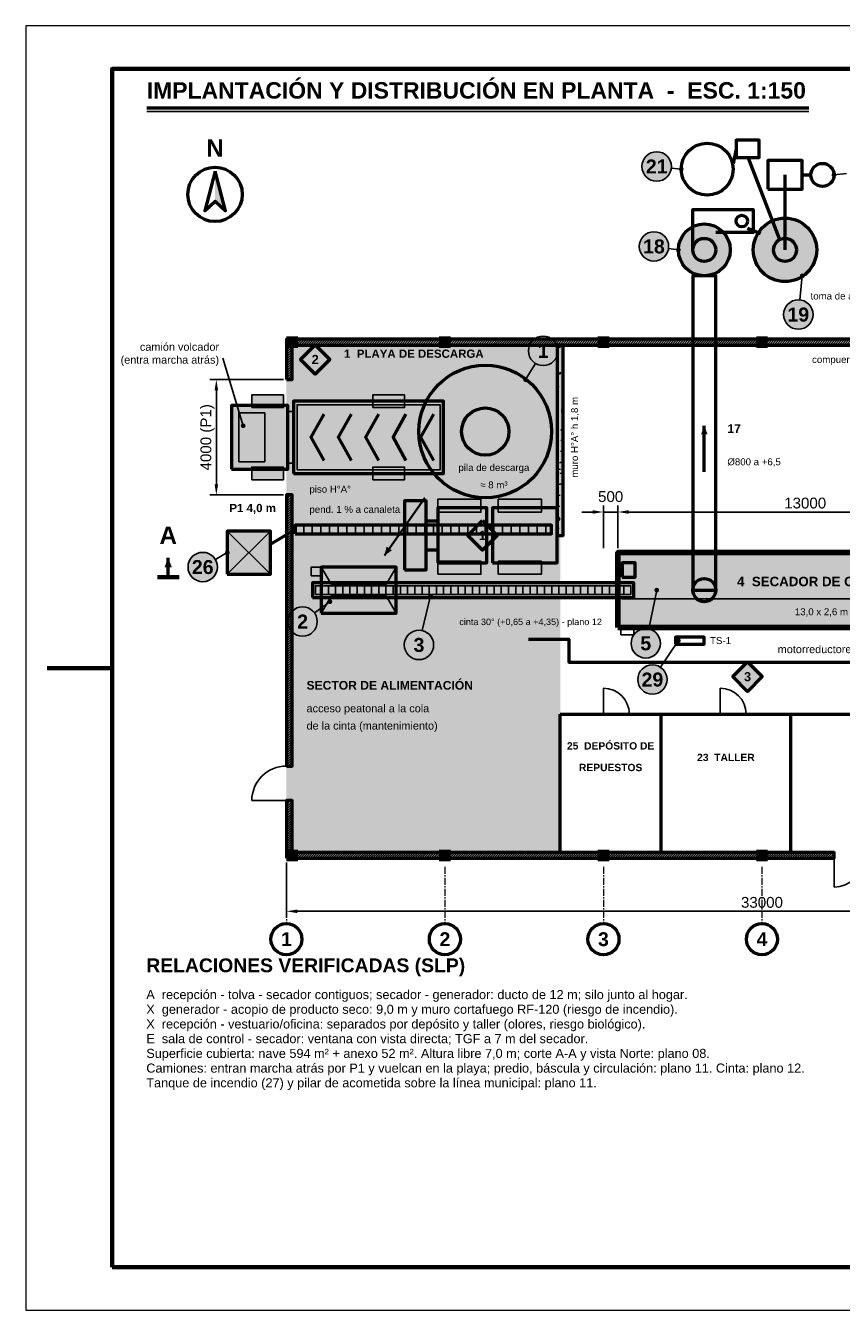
# Model space of a CAD drawing. Header units: millimetres. Extents: x 0 to 420, y 0 to 297.
# Tile 1 of 2: x 0 to 189, y 0 to 297. Entities that reach past the tile are written whole.
import ezdxf
from ezdxf.enums import TextEntityAlignment as Align

# ---------------------------------------------------------------- set-up
doc = ezdxf.new("R2010")
doc.units = ezdxf.units.MM
doc.header["$LTSCALE"] = 0.5
doc.linetypes.add('CENTER', pattern=[5.08, 3.175, -0.635, 0.635, -0.635])
for name, color, linetype, lineweight in [('CONTORNO', 7, 'CONTINUOUS', 50), ('COTAS', 7, 'CONTINUOUS', 25), ('EJES', 1, 'CENTER', 18), ('FINO', 7, 'CONTINUOUS', 25), ('HOJA', 8, 'CONTINUOUS', 13), ('RAYADO', 8, 'CONTINUOUS', 18), ('RECUADRO', 7, 'CONTINUOUS', 70), ('RELLENO', 9, 'CONTINUOUS', 13), ('TEXTO', 7, 'CONTINUOUS', 25)]:
    doc.layers.add(name, color=color, linetype=linetype, lineweight=lineweight)
doc.styles.add('NEGRITA', font='arialbd.ttf')
doc.styles.get("Standard").update_dxf_attribs({"font": 'arial.ttf'})
doc.dimstyles.new('IRAM', dxfattribs={"dimtxt": 2.5, "dimasz": 2.5, "dimexe": 1.5, "dimexo": 1, "dimgap": 0.8, "dimtad": 1, "dimdec": 1, "dimtxsty": 'Standard', "dimcen": 2.5, "dimazin": 3, "dimtfac": 1, "dimtmove": 0, "dimatfit": 3})

msp = doc.modelspace()

# ---------------------------------------------------------------- hatches: boundary and pattern name
at = {"layer": 'CONTORNO'}
for points in [[(43.8, 263.355), (43.8, 256.425), (46.194, 254.22)], [(32.96667, 174), (32.13067, 171.8), (33.80267, 171.8)]]:
    msp.add_hatch(color=7, dxfattribs=at).paths.add_polyline_path(points)
at = {"layer": 'CONTORNO', "true_color": 0x288c5a}
msp.add_hatch(color=7, dxfattribs=at).paths.add_polyline_path([(156.96667, 204.5), (156.20667, 202.5), (157.72667, 202.5)])
at = {"layer": 'CONTORNO', "true_color": 0x885c30}
msp.add_hatch(color=7, dxfattribs=at).paths.add_polyline_path([(82.96667, 174.5), (84.73621, 175.70263), (83.49098, 176.5743)])
at = {"layer": 'COTAS'}
h = msp.add_hatch(color=7, dxfattribs=at)
edge = h.paths.add_edge_path()
edge.add_arc((151.63333, 263.83333), 0.55, 0, 360)
h = msp.add_hatch(color=7, dxfattribs=at)
edge = h.paths.add_edge_path()
edge.add_arc((186.96667, 262.5), 0.55, 0, 360)
h = msp.add_hatch(color=7, dxfattribs=at)
edge = h.paths.add_edge_path()
edge.add_arc((150.96667, 245.16667), 0.55, 0, 360)
h = msp.add_hatch(color=7, dxfattribs=at)
edge = h.paths.add_edge_path()
edge.add_arc((179.63333, 239.16667), 0.55, 0, 360)
h = msp.add_hatch(color=7, dxfattribs=at)
edge = h.paths.add_edge_path()
edge.add_arc((115.63333, 215.16667), 0.55, 0, 360)
h = msp.add_hatch(color=7, dxfattribs=at)
edge = h.paths.add_edge_path()
edge.add_arc((46.63333, 175.16667), 0.55, 0, 360)
h = msp.add_hatch(color=7, dxfattribs=at)
edge = h.paths.add_edge_path()
edge.add_arc((145.96667, 166.5), 0.55, 0, 360)
h = msp.add_hatch(color=7, dxfattribs=at)
edge = h.paths.add_edge_path()
edge.add_arc((70.36667, 163.83333), 0.55, 0, 360)
h = msp.add_hatch(color=7, dxfattribs=at)
edge = h.paths.add_edge_path()
edge.add_arc((93.63333, 165.16667), 0.55, 0, 360)
h = msp.add_hatch(color=7, dxfattribs=at)
edge = h.paths.add_edge_path()
edge.add_arc((150.96667, 154.83333), 0.55, 0, 360)
at = {"layer": 'RAYADO'}
h = msp.add_hatch(dxfattribs=at)
h.set_pattern_fill('ANSI31', scale=0.12)
h.paths.add_polyline_path([(60.3, 223.16667), (206.3, 223.16667), (206.3, 224.5), (60.3, 224.5)])
h = msp.add_hatch(dxfattribs=at)
h.set_pattern_fill('ANSI31', scale=0.12)
h.paths.add_polyline_path([(60.3, 215.16667), (61.63333, 215.16667), (61.63333, 223.16667), (60.3, 223.16667)])
h = msp.add_hatch(dxfattribs=at)
h.set_pattern_fill('AR-CONC', scale=0.03)
h.paths.add_polyline_path([(122.96667, 179.16667), (124.3, 179.16667), (124.3, 223.16667), (122.96667, 223.16667)])
h = msp.add_hatch(dxfattribs=at)
h.set_pattern_fill('ANSI31', scale=0.12)
h.paths.add_polyline_path([(60.3, 125.83333), (61.63333, 125.83333), (61.63333, 188.5), (60.3, 188.5)])
h = msp.add_hatch(dxfattribs=at)
h.set_pattern_fill('ANSI31', scale=0.12)
h.paths.add_polyline_path([(60.3, 105.83333), (61.63333, 105.83333), (61.63333, 117.83333), (60.3, 117.83333)])
h = msp.add_hatch(dxfattribs=at)
h.set_pattern_fill('ANSI31', scale=0.12)
h.paths.add_polyline_path([(60.3, 104.5), (186.96667, 104.5), (186.96667, 105.83333), (60.3, 105.83333)])
at = {"layer": 'RELLENO', "true_color": 0xffffff}
h = msp.add_hatch(color=7, dxfattribs=at)
edge = h.paths.add_edge_path()
edge.add_arc((145.95, 264.45), 3.4, 0, 360)
h = msp.add_hatch(color=7, dxfattribs=at)
edge = h.paths.add_edge_path()
edge.add_arc((175.63333, 245.16667), 7.33333, 0, 360)
h = msp.add_hatch(color=7, dxfattribs=at)
edge = h.paths.add_edge_path()
edge.add_arc((156.96667, 245.16667), 6, 0, 360)
h = msp.add_hatch(color=7, dxfattribs=at)
edge = h.paths.add_edge_path()
edge.add_arc((145.32, 245.97), 3.4, 0, 360)
h = msp.add_hatch(color=7, dxfattribs=at)
edge = h.paths.add_edge_path()
edge.add_arc((178.71, 230.22), 3.4, 0, 360)
at = {"layer": 'RELLENO', "true_color": 0x282828}
for points in [[(60.3, 222.5), (62.96667, 222.5), (62.96667, 225.16667), (60.3, 225.16667)], [(95.63333, 222.5), (98.3, 222.5), (98.3, 225.16667), (95.63333, 225.16667)], [(132.3, 222.5), (134.96667, 222.5), (134.96667, 225.16667), (132.3, 225.16667)], [(168.96667, 222.5), (171.63333, 222.5), (171.63333, 225.16667), (168.96667, 225.16667)], [(136.96667, 174.76667), (137.76667, 174.76667), (137.76667, 175.56667), (136.96667, 175.56667)], [(158.23333, 174.76667), (159.03333, 174.76667), (159.03333, 175.56667), (158.23333, 175.56667)], [(179.9, 174.76667), (180.7, 174.76667), (180.7, 175.56667), (179.9, 175.56667)], [(136.96667, 157.43333), (137.76667, 157.43333), (137.76667, 158.23333), (136.96667, 158.23333)], [(158.23333, 157.43333), (159.03333, 157.43333), (159.03333, 158.23333), (158.23333, 158.23333)], [(179.9, 157.43333), (180.7, 157.43333), (180.7, 158.23333), (179.9, 158.23333)], [(60.3, 103.83333), (62.96667, 103.83333), (62.96667, 106.5), (60.3, 106.5)], [(95.63333, 103.83333), (98.3, 103.83333), (98.3, 106.5), (95.63333, 106.5)], [(132.3, 103.83333), (134.96667, 103.83333), (134.96667, 106.5), (132.3, 106.5)], [(168.96667, 103.83333), (171.63333, 103.83333), (171.63333, 106.5), (168.96667, 106.5)]]:
    msp.add_hatch(color=7, dxfattribs=at).paths.add_polyline_path(points)
at = {"layer": 'RELLENO', "true_color": 0xf6eee2}
msp.add_hatch(color=7, dxfattribs=at).paths.add_polyline_path([(60.3, 104.5), (123.63333, 104.5), (123.63333, 224.5), (60.3, 224.5)])
at = {"layer": 'RELLENO', "true_color": 0xffffff}
for points in [[(60.3, 223.16667), (206.3, 223.16667), (206.3, 224.5), (60.3, 224.5)], [(60.3, 215.16667), (61.63333, 215.16667), (61.63333, 223.16667), (60.3, 223.16667)], [(122.96667, 179.16667), (124.3, 179.16667), (124.3, 223.16667), (122.96667, 223.16667)], [(60.3, 125.83333), (61.63333, 125.83333), (61.63333, 188.5), (60.3, 188.5)], [(62.3, 179.5), (121.63333, 179.5), (121.63333, 181.5), (62.3, 181.5)], [(46.63333, 170.16667), (56.63333, 170.16667), (56.63333, 180.16667), (46.63333, 180.16667)], [(136.96667, 157.83333), (223.63333, 157.83333), (223.63333, 175.16667), (136.96667, 175.16667)], [(68.36667, 161.16667), (85.7, 161.16667), (85.7, 171.83333), (68.36667, 171.83333)], [(66.34, 164.83333), (140.63333, 164.83333), (140.63333, 168.16667), (66.34, 168.16667)], [(60.3, 105.83333), (61.63333, 105.83333), (61.63333, 117.83333), (60.3, 117.83333)], [(60.3, 104.5), (186.96667, 104.5), (186.96667, 105.83333), (60.3, 105.83333)]]:
    msp.add_hatch(color=7, dxfattribs=at).paths.add_polyline_path(points)
at = {"layer": 'RELLENO', "true_color": 0xecdec8}
msp.add_hatch(color=7, dxfattribs=at).paths.add_polyline_path([(62.3, 181.5), (122.96667, 181.5), (122.96667, 223.16667), (62.3, 223.16667)])
at = {"layer": 'RELLENO', "true_color": 0xffd640}
for points in [[(66.96667, 223.23333), (70.36667, 219.83333), (66.96667, 216.43333), (63.56667, 219.83333)], [(105.63333, 182.56667), (109.03333, 179.16667), (105.63333, 175.76667), (102.23333, 179.16667)], [(166.96667, 149.9), (170.36667, 146.5), (166.96667, 143.1), (163.56667, 146.5)]]:
    msp.add_hatch(color=7, dxfattribs=at).paths.add_polyline_path(points)
at = {"layer": 'RELLENO', "true_color": 0xffffff}
h = msp.add_hatch(color=7, dxfattribs=at)
edge = h.paths.add_edge_path()
edge.add_arc((119.7, 221.82), 3.4, 0, 360)
at = {"layer": 'RELLENO', "true_color": 0xecdec8}
h = msp.add_hatch(color=7, dxfattribs=at)
edge = h.paths.add_edge_path()
edge.add_arc((106.3, 203.16667), 15.33333, 0, 360)
at = {"layer": 'RELLENO', "true_color": 0x3c3c3c}
for points in [[(52.3, 208.7), (59.63333, 208.7), (59.63333, 211.63333), (52.3, 211.63333)], [(80.3, 208.7), (87.63333, 208.7), (87.63333, 211.63333), (80.3, 211.63333)], [(52.3, 192.03333), (59.63333, 192.03333), (59.63333, 194.96667), (52.3, 194.96667)], [(80.3, 192.03333), (87.63333, 192.03333), (87.63333, 194.96667), (80.3, 194.96667)], [(95.3, 184.5), (105.3, 184.5), (105.3, 187.5), (95.3, 187.5)], [(109.3, 184.5), (119.3, 184.5), (119.3, 187.5), (109.3, 187.5)], [(95.3, 170.16667), (105.3, 170.16667), (105.3, 173.16667), (95.3, 173.16667)], [(109.3, 170.16667), (119.3, 170.16667), (119.3, 173.16667), (109.3, 173.16667)]]:
    msp.add_hatch(color=7, dxfattribs=at).paths.add_polyline_path(points)
at = {"layer": 'RELLENO', "true_color": 0xfafafa}
for points in [[(47.63333, 194.5), (60.63333, 194.5), (60.63333, 209.16667), (47.63333, 209.16667)], [(61.96667, 193.5), (96.63333, 193.5), (96.63333, 210.16667), (61.96667, 210.16667)]]:
    msp.add_hatch(color=7, dxfattribs=at).paths.add_polyline_path(points)
at = {"layer": 'RELLENO', "true_color": 0x000000}
h = msp.add_hatch(color=7, dxfattribs=at)
edge = h.paths.add_edge_path()
edge.add_arc((50.3, 204.5), 0.55, 0, 360)
at = {"layer": 'RELLENO', "true_color": 0xe7e6e5}
msp.add_hatch(color=7, dxfattribs=at).paths.add_polyline_path([(87.63333, 171.16667), (92.63333, 171.16667), (92.63333, 187.16667), (87.63333, 187.16667)])
at = {"layer": 'RELLENO', "true_color": 0xffecaa}
for points in [[(95.3, 172.83333), (106.63333, 172.83333), (106.63333, 185.5), (95.3, 185.5)], [(107.96667, 172.83333), (122.96667, 172.83333), (122.96667, 185.5), (107.96667, 185.5)]]:
    msp.add_hatch(color=7, dxfattribs=at).paths.add_polyline_path(points)
at = {"layer": 'RELLENO', "true_color": 0xffffff}
h = msp.add_hatch(color=7, dxfattribs=at)
edge = h.paths.add_edge_path()
edge.add_arc((40.95, 171.84), 3.4, 0, 360)
h = msp.add_hatch(color=7, dxfattribs=at)
edge = h.paths.add_edge_path()
edge.add_arc((156.96667, 166.5), 2.66667, 0, 360)
h = msp.add_hatch(color=7, dxfattribs=at)
edge = h.paths.add_edge_path()
edge.add_arc((64.05, 159.24), 3.4, 0, 360)
h = msp.add_hatch(color=7, dxfattribs=at)
edge = h.paths.add_edge_path()
edge.add_arc((143.43, 154.2), 3.4, 0, 360)
h = msp.add_hatch(color=7, dxfattribs=at)
edge = h.paths.add_edge_path()
edge.add_arc((90.96667, 153.83333), 3.4, 0, 360)
h = msp.add_hatch(color=7, dxfattribs=at)
edge = h.paths.add_edge_path()
edge.add_arc((144.96667, 145.83333), 3.4, 0, 360)

# ---------------------------------------------------------------- linework, layer by layer
at = {"layer": 'CONTORNO'}
for p, q in [((28, 278), (181.14, 278)), ((92.63333, 182.5), (95.3, 182.5)), ((92.63333, 175.83333), (95.3, 175.83333)), ((32.96667, 169.5), (32.96667, 174)), ((123.63333, 137.83333), (233.63333, 137.83333)), ((123.63333, 105.83333), (123.63333, 137.83333)), ((146.96667, 105.83333), (146.96667, 137.83333)), ((176.96667, 105.83333), (176.96667, 137.83333))]:
    msp.add_line(p, q, dxfattribs=at)
at = {"layer": 'CONTORNO', "lineweight": 50, "true_color": 0x68949c}
for p, q in [((164.3, 268.5), (163.63333, 265.16667)), ((166.96667, 266.83333), (174.3, 247.83333)), ((56.63333, 177.16667), (62.3, 180.5))]:
    msp.add_line(p, q, dxfattribs=at)
at = {"layer": 'CONTORNO', "lineweight": 50, "true_color": 0x288c5a}
for p, q in [((175.63333, 245.16667), (175.63333, 262.5)), ((179.63333, 262.5), (181.63333, 262.5)), ((166.96667, 250.16667), (169.97333, 248.94))]:
    msp.add_line(p, q, dxfattribs=at)
at = {"layer": 'CONTORNO', "true_color": 0x288c5a}
msp.add_line((156.96667, 193.83333), (156.96667, 204.5), dxfattribs=at)
at = {"layer": 'CONTORNO', "lineweight": 35, "true_color": 0x885c30}
msp.add_line((92.3, 187.83333), (82.96667, 174.5), dxfattribs=at)
at = {"layer": 'CONTORNO', "lineweight": 70}
msp.add_line((30.46667, 169.5), (35.46667, 169.5), dxfattribs=at)
at = {"layer": 'CONTORNO'}
for points in [[(164.3, 266.5), (169.63333, 266.5), (169.63333, 270.5), (164.3, 270.5)], [(171.63333, 259.16667), (179.63333, 259.16667), (179.63333, 265.83333), (171.63333, 265.83333)], [(43.8, 263.355), (41.406, 254.22), (43.8, 256.425), (46.194, 254.22)], [(60.3, 223.16667), (206.3, 223.16667), (206.3, 224.5), (60.3, 224.5)], [(60.3, 215.16667), (61.63333, 215.16667), (61.63333, 223.16667), (60.3, 223.16667)], [(66.96667, 223.23333), (70.36667, 219.83333), (66.96667, 216.43333), (63.56667, 219.83333)], [(122.96667, 179.16667), (124.3, 179.16667), (124.3, 223.16667), (122.96667, 223.16667)], [(47.63333, 194.5), (60.63333, 194.5), (60.63333, 209.16667), (47.63333, 209.16667)], [(61.96667, 193.5), (96.63333, 193.5), (96.63333, 210.16667), (61.96667, 210.16667)], [(60.3, 125.83333), (61.63333, 125.83333), (61.63333, 188.5), (60.3, 188.5)], [(87.63333, 171.16667), (92.63333, 171.16667), (92.63333, 187.16667), (87.63333, 187.16667)], [(95.3, 172.83333), (106.63333, 172.83333), (106.63333, 185.5), (95.3, 185.5)], [(107.96667, 172.83333), (122.96667, 172.83333), (122.96667, 185.5), (107.96667, 185.5)], [(62.3, 179.5), (121.63333, 179.5), (121.63333, 181.5), (62.3, 181.5)], [(105.63333, 182.56667), (109.03333, 179.16667), (105.63333, 175.76667), (102.23333, 179.16667)], [(46.63333, 170.16667), (56.63333, 170.16667), (56.63333, 180.16667), (46.63333, 180.16667)], [(137.96667, 169.5), (140.96667, 169.5), (140.96667, 172.83333), (137.96667, 172.83333)], [(68.36667, 161.16667), (85.7, 161.16667), (85.7, 171.83333), (68.36667, 171.83333)], [(66.34, 164.83333), (140.63333, 164.83333), (140.63333, 168.16667), (66.34, 168.16667)], [(150.3, 154.03333), (156.96667, 154.03333), (156.96667, 155.63333), (150.3, 155.63333)], [(166.96667, 149.9), (170.36667, 146.5), (166.96667, 143.1), (163.56667, 146.5)], [(60.3, 105.83333), (61.63333, 105.83333), (61.63333, 117.83333), (60.3, 117.83333)], [(60.3, 104.5), (186.96667, 104.5), (186.96667, 105.83333), (60.3, 105.83333)]]:
    msp.add_lwpolyline(points, close=True, dxfattribs=at)
at = {"layer": 'CONTORNO', "lineweight": 50, "true_color": 0x288c5a}
msp.add_lwpolyline([(154.3, 245.16667), (154.3, 254.5), (168.3, 254.5), (168.3, 249.16667), (159.63333, 249.16667)], dxfattribs=at)
msp.add_lwpolyline([(154.3, 166.5), (159.63333, 166.5), (159.63333, 239.16667), (154.3, 239.16667)], close=True, dxfattribs=at)
at = {"layer": 'CONTORNO'}
for points in [[(68.96667, 207.16667), (65.96667, 201.83333), (68.96667, 196.5)], [(75.3, 207.16667), (72.3, 201.83333), (75.3, 196.5)], [(81.63333, 207.16667), (78.63333, 201.83333), (81.63333, 196.5)], [(87.96667, 207.16667), (84.96667, 201.83333), (87.96667, 196.5)], [(94.3, 207.16667), (91.3, 201.83333), (94.3, 196.5)]]:
    msp.add_lwpolyline(points, dxfattribs=at)
at = {"layer": 'CONTORNO', "lineweight": 100}
msp.add_lwpolyline([(136.96667, 157.83333), (223.63333, 157.83333), (223.63333, 175.16667), (136.96667, 175.16667)], close=True, dxfattribs=at)
at = {"layer": 'CONTORNO', "lineweight": 50}
msp.add_lwpolyline([(116.3, 155.16667), (125.63333, 155.16667), (125.63333, 149.83333), (230.3, 149.83333)], dxfattribs=at)
at = {"layer": 'CONTORNO'}
for centre, radius in [((157.63333, 263.83333), 6), ((184.3, 262.5), 2.66667), ((43.8, 258), 6.3), ((175.63333, 245.16667), 7.33333), ((156.96667, 245.16667), 6), ((156.96667, 245.16667), 2.66667), ((175.63333, 245.16667), 2.66667), ((106.3, 203.16667), 15.33333), ((106.3, 203.16667), 5.46667), ((156.96667, 166.5), 2.66667), ((60.3, 85.8), 3.6), ((96.96667, 85.8), 3.6), ((133.63333, 85.8), 3.6), ((170.3, 85.8), 3.6)]:
    msp.add_circle(centre, radius, dxfattribs=at)
at = {"layer": 'CONTORNO', "true_color": 0x288c5a}
msp.add_circle((165.63333, 251.83333), 1.33333, dxfattribs=at)
at = {"layer": 'COTAS'}
for p, q in [((149.33016, 264.08324), (151.63333, 263.83333)), ((189.82064, 262.81592), (186.96667, 262.5)), ((148.68611, 245.49111), (150.96667, 245.16667)), ((179.05904, 233.60204), (179.63333, 239.16667)), ((117.92683, 218.91899), (115.63333, 215.16667)), ((59.63333, 215.16667), (43.05, 215.16667)), ((59.63333, 188.5), (43.05, 188.5)), ((43.88429, 173.55755), (46.63333, 175.16667)), ((144.11674, 157.52992), (145.96667, 166.5)), ((66.79983, 161.23961), (70.36667, 163.83333)), ((91.7454, 157.14295), (93.63333, 165.16667)), ((146.85265, 148.6623), (150.96667, 154.83333))]:
    msp.add_line(p, q, dxfattribs=at)
msp.add_lwpolyline([(45.57, 220.14), (50.3, 204.5)], dxfattribs=at)
for centre in [(145.95, 264.45), (145.32, 245.97), (178.71, 230.22), (119.7, 221.82), (40.95, 171.84), (64.05, 159.24), (143.43, 154.2), (90.96667, 153.83333), (144.96667, 145.83333)]:
    msp.add_circle(centre, 3.4, dxfattribs=at)
at = {"layer": 'EJES', "true_color": 0xdc0000}
for p, q in [((60.3, 102.5), (60.3, 89.6)), ((96.96667, 102.5), (96.96667, 89.6)), ((133.63333, 102.5), (133.63333, 89.6)), ((170.3, 102.5), (170.3, 89.6))]:
    msp.add_line(p, q, dxfattribs=at)
at = {"layer": 'FINO'}
for p, q in [((28, 277.2), (181.14, 277.2)), ((64.3, 179.5), (64.3, 181.5)), ((66.3, 179.5), (66.3, 181.5)), ((68.3, 179.5), (68.3, 181.5)), ((70.3, 179.5), (70.3, 181.5)), ((72.3, 179.5), (72.3, 181.5)), ((74.3, 179.5), (74.3, 181.5)), ((76.3, 179.5), (76.3, 181.5)), ((78.3, 179.5), (78.3, 181.5)), ((80.3, 179.5), (80.3, 181.5)), ((82.3, 179.5), (82.3, 181.5)), ((84.3, 179.5), (84.3, 181.5)), ((86.3, 179.5), (86.3, 181.5)), ((88.3, 179.5), (88.3, 181.5)), ((90.3, 179.5), (90.3, 181.5)), ((92.3, 179.5), (92.3, 181.5)), ((94.3, 179.5), (94.3, 181.5)), ((96.3, 179.5), (96.3, 181.5)), ((98.3, 179.5), (98.3, 181.5)), ((100.3, 179.5), (100.3, 181.5)), ((102.3, 179.5), (102.3, 181.5)), ((104.3, 179.5), (104.3, 181.5)), ((106.3, 179.5), (106.3, 181.5)), ((108.3, 179.5), (108.3, 181.5)), ((110.3, 179.5), (110.3, 181.5)), ((112.3, 179.5), (112.3, 181.5)), ((114.3, 179.5), (114.3, 181.5)), ((116.3, 179.5), (116.3, 181.5)), ((118.3, 179.5), (118.3, 181.5)), ((120.3, 179.5), (120.3, 181.5)), ((46.63333, 170.16667), (56.63333, 180.16667)), ((46.63333, 180.16667), (56.63333, 170.16667)), ((137.96667, 164.5), (222.63333, 164.5)), ((133.63333, 137.83333), (133.63333, 143.83333)), ((160.63333, 137.83333), (160.63333, 143.83333)), ((60.3, 117.83333), (52.3, 117.83333)), ((186.96667, 104.5), (186.96667, 97.83333))]:
    msp.add_line(p, q, dxfattribs=at)
at = {"layer": 'FINO', "true_color": 0x8c8c8c}
for p, q in [((68.34, 165.63333), (68.34, 167.36667)), ((70.00667, 165.63333), (70.00667, 167.36667)), ((71.67333, 165.63333), (71.67333, 167.36667)), ((73.34, 165.63333), (73.34, 167.36667)), ((75.00667, 165.63333), (75.00667, 167.36667)), ((76.67333, 165.63333), (76.67333, 167.36667)), ((78.34, 165.63333), (78.34, 167.36667)), ((80.00667, 165.63333), (80.00667, 167.36667)), ((81.67333, 165.63333), (81.67333, 167.36667)), ((83.34, 165.63333), (83.34, 167.36667)), ((85.00667, 165.63333), (85.00667, 167.36667)), ((86.67333, 165.63333), (86.67333, 167.36667)), ((88.34, 165.63333), (88.34, 167.36667)), ((90.00667, 165.63333), (90.00667, 167.36667)), ((91.67333, 165.63333), (91.67333, 167.36667)), ((93.34, 165.63333), (93.34, 167.36667)), ((95.00667, 165.63333), (95.00667, 167.36667)), ((96.67333, 165.63333), (96.67333, 167.36667)), ((98.34, 165.63333), (98.34, 167.36667)), ((100.00667, 165.63333), (100.00667, 167.36667)), ((101.67333, 165.63333), (101.67333, 167.36667)), ((103.34, 165.63333), (103.34, 167.36667)), ((105.00667, 165.63333), (105.00667, 167.36667)), ((106.67333, 165.63333), (106.67333, 167.36667)), ((108.34, 165.63333), (108.34, 167.36667)), ((110.00667, 165.63333), (110.00667, 167.36667)), ((111.67333, 165.63333), (111.67333, 167.36667)), ((113.34, 165.63333), (113.34, 167.36667)), ((115.00667, 165.63333), (115.00667, 167.36667)), ((116.67333, 165.63333), (116.67333, 167.36667)), ((118.34, 165.63333), (118.34, 167.36667)), ((120.00667, 165.63333), (120.00667, 167.36667)), ((121.67333, 165.63333), (121.67333, 167.36667)), ((123.34, 165.63333), (123.34, 167.36667)), ((125.00667, 165.63333), (125.00667, 167.36667)), ((126.67333, 165.63333), (126.67333, 167.36667)), ((128.34, 165.63333), (128.34, 167.36667)), ((130.00667, 165.63333), (130.00667, 167.36667)), ((131.67333, 165.63333), (131.67333, 167.36667)), ((133.34, 165.63333), (133.34, 167.36667)), ((135.00667, 165.63333), (135.00667, 167.36667)), ((136.67333, 165.63333), (136.67333, 167.36667)), ((138.34, 165.63333), (138.34, 167.36667))]:
    msp.add_line(p, q, dxfattribs=at)
at = {"layer": 'FINO'}
for points in [[(52.3, 208.7), (59.63333, 208.7), (59.63333, 211.63333), (52.3, 211.63333)], [(80.3, 208.7), (87.63333, 208.7), (87.63333, 211.63333), (80.3, 211.63333)], [(62.76667, 194.3), (95.83333, 194.3), (95.83333, 209.36667), (62.76667, 209.36667)], [(49.3, 196.16667), (55.3, 196.16667), (55.3, 207.5), (49.3, 207.5)], [(60.63333, 195.83333), (61.96667, 195.83333), (61.96667, 207.83333), (60.63333, 207.83333)], [(52.3, 192.03333), (59.63333, 192.03333), (59.63333, 194.96667), (52.3, 194.96667)], [(80.3, 192.03333), (87.63333, 192.03333), (87.63333, 194.96667), (80.3, 194.96667)], [(95.3, 184.5), (105.3, 184.5), (105.3, 187.5), (95.3, 187.5)], [(109.3, 184.5), (119.3, 184.5), (119.3, 187.5), (109.3, 187.5)], [(106.63333, 177.16667), (107.96667, 177.16667), (107.96667, 181.16667), (106.63333, 181.16667)], [(95.3, 170.16667), (105.3, 170.16667), (105.3, 173.16667), (95.3, 173.16667)], [(109.3, 170.16667), (119.3, 170.16667), (119.3, 173.16667), (109.3, 173.16667)], [(66.03333, 169.83333), (68.36667, 169.83333), (68.36667, 171.83333), (66.03333, 171.83333)], [(67.00667, 165.5), (139.96667, 165.5), (139.96667, 167.5), (67.00667, 167.5)], [(137.63333, 156.16667), (140.63333, 156.16667), (140.63333, 157.83333), (137.63333, 157.83333)]]:
    msp.add_lwpolyline(points, close=True, dxfattribs=at)
for points in [[(68.36667, 171.83333), (70.7, 167.83333), (83.36667, 167.83333), (85.7, 171.83333)], [(68.36667, 161.16667), (70.7, 165.16667), (83.36667, 165.16667), (85.7, 161.16667)]]:
    msp.add_lwpolyline(points, dxfattribs=at)
for centre, radius, start, end in [((133.63333, 137.83333), 6, 0, 90), ((160.63333, 137.83333), 6, 0, 90), ((60.3, 117.83333), 8, 90, 180), ((186.96667, 104.5), 6.66667, 270, 360)]:
    msp.add_arc(centre, radius, start, end, dxfattribs=at)
at = {"layer": 'HOJA'}
msp.add_lwpolyline([(0, 0), (420, 0), (420, 297), (0, 297)], close=True, dxfattribs=at)
at = {"layer": 'RECUADRO'}
msp.add_line((5, 148.5), (20, 148.5), dxfattribs=at)
msp.add_lwpolyline([(20, 10), (410, 10), (410, 287), (20, 287)], close=True, dxfattribs=at)

# ---------------------------------------------------------------- texts
at = {"layer": 'COTAS', "style": 'NEGRITA'}
for s, p in [('21', (145.95, 264.45)), ('18', (145.32, 245.97)), ('19', (178.71, 230.22)), ('1', (119.7, 221.82)), ('26', (40.95, 171.84)), ('2', (64.05, 159.24)), ('3', (90.96667, 153.83333)), ('5', (143.43, 154.2)), ('29', (144.96667, 145.83333))]:
    msp.add_text(s, height=3.23, dxfattribs=at).set_placement(p, align=Align.MIDDLE_CENTER)
at = {"layer": 'TEXTO', "style": 'NEGRITA'}
for s, height, p in [('IMPLANTACIÓN Y DISTRIBUCIÓN EN PLANTA  -  ESC. 1:150', 3.8, (28, 279)), ('RELACIONES VERIFICADAS (SLP)', 3.2, (27.9, 77.2))]:
    msp.add_text(s, height=height, dxfattribs=at).set_placement(p, align=Align.BOTTOM_LEFT)
for s, p in [('N', (43.8, 265.5)), ('A', (32.96667, 176))]:
    msp.add_text(s, height=4, dxfattribs=at).set_placement(p, align=Align.BOTTOM_CENTER)
at = {"layer": 'TEXTO'}
for s, p in [('toma de aire', (193.96667, 234.5)), ('compuerta cortafuego', (203.63333, 219.83333))]:
    msp.add_text(s, height=1.6, dxfattribs=at).set_placement(p, align=Align.MIDDLE_RIGHT)
at = {"layer": 'TEXTO', "style": 'NEGRITA'}
for s, height, p in [('2', 2.108, (66.96667, 219.83333)), ('P1 4,0 m', 1.9, (52.5, 185.49)), ('1', 2.108, (105.63333, 179.16667)), ('4  SECADOR DE CINTA - 3 PISOS', 2.2, (188.96667, 168.5)), ('3', 2.108, (166.96667, 146.5)), ('25  DEPÓSITO DE', 1.7, (135.3, 130.5)), ('23  TALLER', 1.7, (161.96667, 127.83333)), ('REPUESTOS', 1.7, (135.3, 125.5)), ('1', 3.2, (60.3, 85.8)), ('2', 3.2, (96.96667, 85.8)), ('3', 3.2, (133.63333, 85.8)), ('4', 3.2, (170.3, 85.8))]:
    msp.add_text(s, height=height, dxfattribs=at).set_placement(p, align=Align.MIDDLE_CENTER)
for s, height, p in [('1  PLAYA DE DESCARGA', 1.9, (73.63333, 221.16667)), ('17', 2, (162.3, 203.83333)), ('SECTOR DE ALIMENTACIÓN', 2, (64.96667, 144.5))]:
    msp.add_text(s, height=height, dxfattribs=at).set_placement(p, align=Align.MIDDLE_LEFT)
at = {"layer": 'TEXTO'}
msp.add_text('muro H°A° h 1,8 m', height=1.6, rotation=90, dxfattribs=at).set_placement((126.96667, 201.83333), align=Align.MIDDLE_CENTER)
for s, height, p in [('Ø800 a +6,5', 1.6, (162.3, 196.16667)), ('piso H°A°', 1.6, (65.63333, 189.83333)), ('pend. 1 % a canaleta', 1.6, (65.63333, 185.16667)), ('cinta 30° (+0,65 a +4,35) - plano 12', 1.5, (100.3, 159.16667)), ('TS-1', 1.6, (158.3, 154.83333)), ('acceso peatonal a la cola', 1.8, (64.96667, 139.16667)), ('de la cinta (mantenimiento)', 1.8, (64.96667, 135.16667)), ('A  recepción - tolva - secador contiguos; secador - generador: ducto de 12 m; silo junto al hogar.', 2.1, (27.9, 73)), ('X  generador - acopio de producto seco: 9,0 m y muro cortafuego RF-120 (riesgo de incendio).', 2.1, (27.9, 69.6)), ('X  recepción - vestuario/oficina: separados por depósito y taller (olores, riesgo biológico).', 2.1, (27.9, 66.2)), ('E  sala de control - secador: ventana con vista directa; TGF a 7 m del secador.', 2.1, (27.9, 62.8)), ('Superficie cubierta: nave 594 m² + anexo 52 m². Altura libre 7,0 m; corte A-A y vista Norte: plano 08.', 2.1, (27.9, 59.4)), ('Camiones: entran marcha atrás por P1 y vuelcan en la playa; predio, báscula y circulación: plano 11. Cinta: plano 12.', 2.1, (27.9, 56)), ('Tanque de incendio (27) y pilar de acometida sobre la línea municipal: plano 11.', 2.1, (27.9, 52.6))]:
    msp.add_text(s, height=height, dxfattribs=at).set_placement(p, align=Align.MIDDLE_LEFT)
for s, height, p in [('pila de descarga', 1.6, (108.3, 194.83333)), ('≈ 8 m³', 1.6, (108.3, 190.83333)), ('13,0 x 2,6 m - H 3,4 m', 1.6, (188.96667, 161.5)), ('motorreductores (lado Sur)', 1.8, (188.96667, 152.83333))]:
    msp.add_text(s, height=height, dxfattribs=at).set_placement(p, align=Align.MIDDLE_CENTER)
at = {"layer": 'TEXTO', "insert": (44.73, 220.98), "char_height": 1.8, "attachment_point": 6}
msp.add_mtext('camión volcador\\P(entra marcha atrás)', dxfattribs=at)

# ---------------------------------------------------------------- dimensions: what is measured, and where the dimension line sits
at = {"layer": 'COTAS'}
msp.add_linear_dim(base=(44.1, 188.5), p1=(44.1, 188.5), p2=(44.1, 215.16667), angle=90, text='4000 (P1)', dimstyle='IRAM', override={"dimlfac": 150}, dxfattribs=at).render()
for base, p1, p2 in [((133.63333, 184.56667), (133.63333, 175.16667), (136.96667, 175.16667)), ((136.96667, 184.56667), (136.96667, 175.16667), (223.63333, 175.16667)), ((60.3, 92.25), (60.3, 104.5), (280.3, 104.5))]:
    msp.add_linear_dim(base=base, p1=p1, p2=p2, dimstyle='IRAM', override={"dimlfac": 150}, dxfattribs=at).render()

doc.saveas('drawing.dxf')
